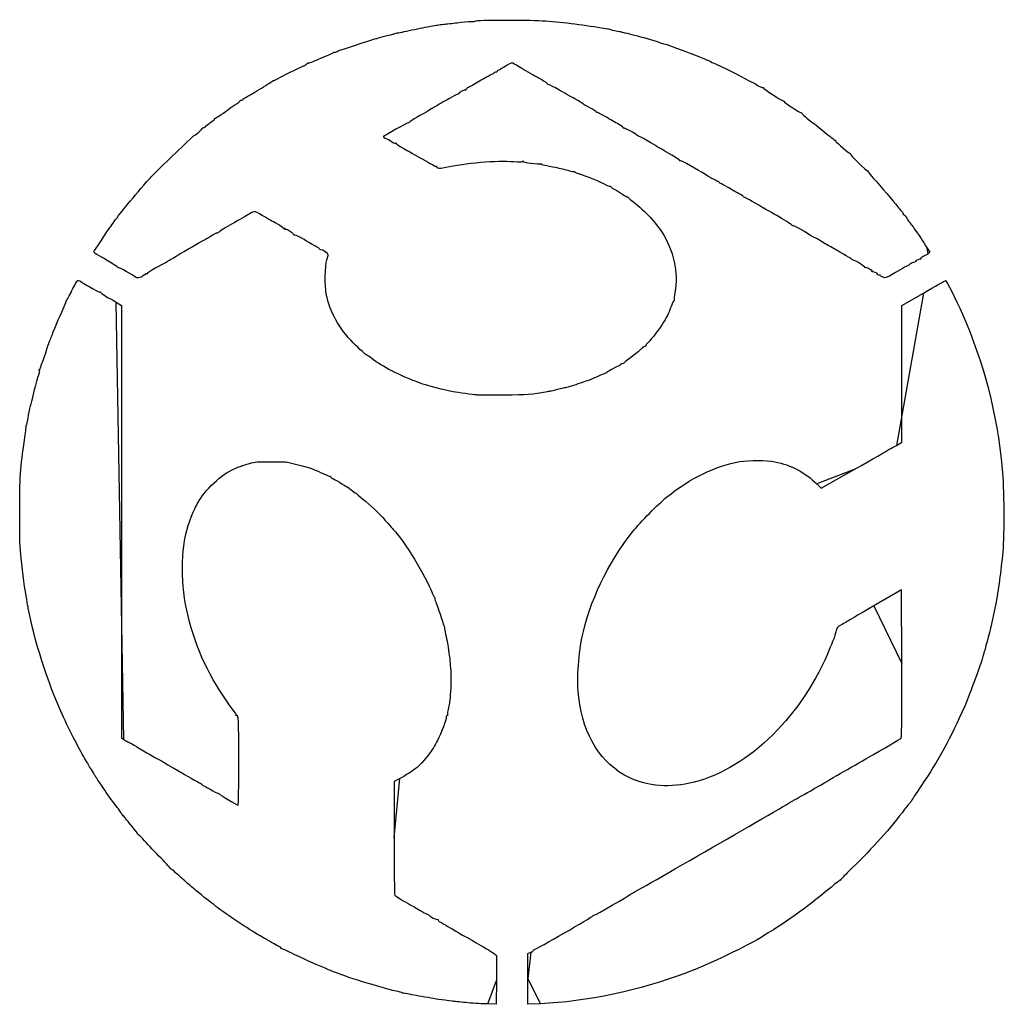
# Model space of a CAD drawing. Extents: x 0 to 56.7, y 4.6 to 61.3.
import ezdxf

# ---------------------------------------------------------------- set-up
doc = ezdxf.new("R2010")
doc.units = 0
doc.layers.add('logo', color=7, linetype='CONTINUOUS')

msp = doc.modelspace()

# ---------------------------------------------------------------- linework, layer by layer
at = {"layer": 'logo', "color": 7}
for points in [[(52.273, 48.165001), (52.438, 47.919001), (52.328, 47.837001)], [(50.516, 36.798001), (50.828, 36.981001), (50.828, 44.860001), (52.066, 45.575001)], [(5.562, 45.052001), (5.863, 44.864001), (5.863, 19.954001), (5.992, 19.860001)], [(26.312, 39.700001), (26.312, 39.700001)], [(45.914, 34.583001), (46.168, 34.329001), (48.078, 35.407001)], [(50.816, 24.224001), (50.805, 28.474001), (49.207, 27.548001)], [(21.898, 17.599001), (21.566, 17.427001), (21.566, 14.181001)], [(29.281, 6.056001), (29.281, 7.517001), (29.441, 7.591001)], [(27.465, 5.974001), (27.453, 4.610001), (26.965, 4.614001)], [(30.008, 4.626001), (29.281, 4.595001), (29.281, 6.056001), (29.281, 6.056001)], [(25.828, 4.681001), (25.828, 4.681001)]]:
    msp.add_lwpolyline(points, close=True, dxfattribs=at)
for points in [[(26.27, 61.251001), (26.27, 61.310001), (29.172, 61.321001), (30.102, 61.263001)], [(21.75, 60.556001), (21.785, 60.560001), (22.168, 60.638001), (22.594, 60.728001)], [(22.594, 60.728001), (23.02, 60.821001), (23.504, 60.915001), (23.668, 60.942001)], [(23.668, 60.942001), (23.828, 60.966001), (24.016, 60.997001), (24.078, 61.013001)], [(24.078, 61.013001), (24.141, 61.024001), (24.305, 61.048001), (24.441, 61.060001)], [(24.441, 61.060001), (24.582, 61.071001), (24.926, 61.114001), (25.211, 61.149001)], [(25.211, 61.149001), (25.492, 61.188001), (25.848, 61.216001), (25.996, 61.216001)], [(25.996, 61.216001), (26.145, 61.216001), (26.27, 61.231001), (26.27, 61.251001)], [(30.102, 61.263001), (31.113, 61.200001), (32.383, 61.048001), (33.527, 60.849001)], [(33.527, 60.849001), (33.691, 60.821001), (33.867, 60.794001), (33.918, 60.786001)], [(33.918, 60.786001), (33.969, 60.782001), (34.031, 60.767001), (34.055, 60.751001)], [(34.055, 60.751001), (34.094, 60.728001), (34.434, 60.657001), (34.555, 60.646001)], [(18.418, 59.556001), (18.473, 59.563001), (20.168, 60.114001), (20.379, 60.200001)], [(20.379, 60.200001), (20.418, 60.212001), (20.48, 60.231001), (20.516, 60.235001)], [(20.516, 60.235001), (20.555, 60.239001), (20.75, 60.290001), (20.949, 60.345001)], [(20.949, 60.345001), (21.152, 60.403001), (21.367, 60.458001), (21.43, 60.470001)], [(21.43, 60.470001), (21.492, 60.481001), (21.574, 60.505001), (21.613, 60.521001)], [(21.613, 60.521001), (21.648, 60.532001), (21.711, 60.548001), (21.75, 60.556001)], [(34.555, 60.646001), (34.578, 60.642001), (34.641, 60.626001), (34.691, 60.610001)], [(34.691, 60.610001), (34.742, 60.595001), (34.832, 60.571001), (34.898, 60.560001)], [(34.898, 60.560001), (35.387, 60.462001), (36.844, 60.040001), (37.59, 59.778001)], [(37.59, 59.778001), (38.211, 59.560001), (39.188, 59.185001), (39.508, 59.040001)], [(16.637, 58.825001), (16.637, 58.802001), (16.91, 58.911001), (17.254, 59.071001)], [(17.254, 59.071001), (17.352, 59.118001), (17.582, 59.212001), (17.766, 59.282001)], [(17.766, 59.282001), (17.945, 59.349001), (18.082, 59.423001), (18.07, 59.438001)], [(18.07, 59.438001), (18.062, 59.458001), (18.09, 59.462001), (18.137, 59.450001)], [(18.137, 59.450001), (18.184, 59.438001), (18.25, 59.458001), (18.285, 59.489001)], [(18.285, 59.489001), (18.32, 59.524001), (18.379, 59.552001), (18.418, 59.556001)], [(39.508, 59.040001), (39.645, 58.978001), (39.941, 58.841001), (40.168, 58.739001)], [(14.98, 57.981001), (15.473, 58.247001), (16.309, 58.661001), (16.355, 58.661001)], [(16.355, 58.661001), (16.379, 58.661001), (16.449, 58.704001), (16.516, 58.755001)], [(16.516, 58.755001), (16.582, 58.806001), (16.637, 58.837001), (16.637, 58.825001)], [(27.672, 58.458001), (27.578, 58.411001), (27.5, 58.356001), (27.5, 58.333001)], [(28.082, 58.700001), (27.949, 58.614001), (27.766, 58.505001), (27.672, 58.458001)], [(28.504, 58.755001), (28.348, 58.853001), (28.309, 58.849001), (28.082, 58.700001)], [(29.168, 58.372001), (28.84, 58.560001), (28.543, 58.731001), (28.504, 58.755001)], [(40.168, 58.739001), (40.746, 58.481001), (41.184, 58.263001), (41.777, 57.935001)], [(14.629, 57.825001), (14.629, 57.806001), (14.785, 57.876001), (14.98, 57.981001)], [(27.148, 58.146001), (27.055, 58.103001), (26.758, 57.942001), (26.492, 57.782001)], [(27.32, 58.259001), (27.32, 58.239001), (27.242, 58.188001), (27.148, 58.146001)], [(27.41, 58.294001), (27.359, 58.294001), (27.32, 58.278001), (27.32, 58.259001)], [(27.5, 58.333001), (27.5, 58.313001), (27.461, 58.294001), (27.41, 58.294001)], [(30.094, 57.841001), (29.91, 57.946001), (29.492, 58.185001), (29.168, 58.372001)], [(41.777, 57.935001), (42.059, 57.782001), (42.301, 57.657001), (42.316, 57.657001)], [(13.191, 56.938001), (13.238, 56.970001), (13.57, 57.165001), (13.922, 57.376001)], [(13.922, 57.376001), (14.273, 57.587001), (14.574, 57.778001), (14.594, 57.810001)], [(14.594, 57.810001), (14.609, 57.837001), (14.625, 57.845001), (14.629, 57.825001)], [(25.844, 57.411001), (25.754, 57.364001), (25.691, 57.302001), (25.707, 57.278001)], [(26.492, 57.782001), (26.23, 57.626001), (25.938, 57.458001), (25.844, 57.411001)], [(30.422, 57.610001), (30.422, 57.634001), (30.273, 57.739001), (30.094, 57.841001)], [(30.496, 57.563001), (30.457, 57.563001), (30.422, 57.587001), (30.422, 57.610001)], [(31.059, 57.286001), (30.789, 57.438001), (30.539, 57.563001), (30.496, 57.563001)], [(42.316, 57.657001), (42.332, 57.657001), (42.434, 57.595001), (42.547, 57.517001)], [(42.547, 57.517001), (42.66, 57.438001), (42.773, 57.392001), (42.805, 57.411001)], [(42.828, 57.407001), (42.797, 57.372001), (43.898, 56.653001), (43.98, 56.653001)], [(42.805, 57.411001), (42.836, 57.427001), (42.848, 57.427001), (42.828, 57.407001)], [(12.852, 56.724001), (12.887, 56.767001), (12.953, 56.817001), (13.004, 56.841001)], [(13.004, 56.841001), (13.055, 56.864001), (13.141, 56.907001), (13.191, 56.938001)], [(24.715, 56.763001), (24.477, 56.622001), (24.098, 56.399001), (23.871, 56.274001)], [(25.203, 57.017001), (25.176, 57.017001), (24.953, 56.903001), (24.715, 56.763001)], [(25.273, 57.052001), (25.262, 57.032001), (25.234, 57.017001), (25.203, 57.017001)], [(25.688, 57.263001), (25.637, 57.290001), (25.301, 57.122001), (25.273, 57.052001)], [(25.707, 57.278001), (25.723, 57.251001), (25.711, 57.247001), (25.688, 57.263001)], [(31.977, 56.759001), (31.734, 56.892001), (31.324, 57.130001), (31.059, 57.286001)], [(32.477, 56.450001), (32.438, 56.481001), (32.215, 56.622001), (31.977, 56.759001)], [(11.242, 55.638001), (11.281, 55.626001), (11.906, 56.044001), (12.043, 56.173001)], [(12.043, 56.173001), (12.07, 56.200001), (12.234, 56.310001), (12.402, 56.419001)], [(12.402, 56.419001), (12.57, 56.528001), (12.711, 56.638001), (12.711, 56.661001)], [(12.711, 56.661001), (12.711, 56.685001), (12.73, 56.692001), (12.75, 56.677001)], [(12.75, 56.677001), (12.773, 56.665001), (12.82, 56.685001), (12.852, 56.724001)], [(23.871, 56.274001), (23.645, 56.146001), (23.453, 56.024001), (23.445, 56.005001)], [(32.707, 56.317001), (32.617, 56.356001), (32.516, 56.415001), (32.477, 56.450001)], [(33.199, 56.024001), (33.113, 56.106001), (32.895, 56.235001), (32.707, 56.317001)], [(43.98, 56.653001), (44, 56.653001), (44.027, 56.634001), (44.035, 56.614001)], [(44.035, 56.614001), (44.07, 56.524001), (44.992, 55.919001), (45.043, 55.950001)], [(11.152, 55.505001), (11.207, 55.536001), (11.238, 55.579001), (11.227, 55.606001)], [(11.227, 55.606001), (11.211, 55.630001), (11.219, 55.646001), (11.242, 55.638001)], [(23.391, 55.966001), (23.32, 55.966001), (22.438, 55.450001), (22.457, 55.419001)], [(23.445, 56.005001), (23.438, 55.985001), (23.414, 55.966001), (23.391, 55.966001)], [(33.309, 55.966001), (33.281, 55.966001), (33.23, 55.993001), (33.199, 56.024001)], [(33.84, 55.677001), (33.574, 55.837001), (33.332, 55.966001), (33.309, 55.966001)], [(34.562, 55.263001), (34.434, 55.333001), (34.105, 55.521001), (33.84, 55.677001)], [(45.07, 55.946001), (45.035, 55.911001), (45.176, 55.778001), (45.625, 55.438001)], [(45.043, 55.950001), (45.074, 55.966001), (45.086, 55.966001), (45.07, 55.946001)], [(10.047, 54.642001), (10.109, 54.642001), (10.555, 55.048001), (10.527, 55.079001)], [(10.527, 55.079001), (10.512, 55.099001), (10.516, 55.103001), (10.543, 55.087001)], [(10.543, 55.087001), (10.57, 55.075001), (10.672, 55.130001), (10.77, 55.216001)], [(10.77, 55.216001), (11.031, 55.438001), (11.039, 55.446001), (11.152, 55.505001)], [(22.398, 55.388001), (22.34, 55.380001), (21.012, 54.646001), (20.941, 54.579001)], [(22.457, 55.419001), (22.465, 55.403001), (22.438, 55.392001), (22.398, 55.388001)], [(34.773, 55.087001), (34.789, 55.110001), (34.695, 55.192001), (34.562, 55.263001)], [(34.793, 55.071001), (34.766, 55.056001), (34.758, 55.060001), (34.773, 55.087001)], [(35.527, 54.681001), (35.5, 54.751001), (34.844, 55.099001), (34.793, 55.071001)], [(45.625, 55.438001), (45.789, 55.317001), (46.16, 55.017001), (46.453, 54.771001)], [(8.688, 53.364001), (9.902, 54.528001), (10.023, 54.642001), (10.047, 54.642001)], [(20.941, 54.579001), (20.938, 54.575001), (21.027, 54.521001), (21.148, 54.462001)], [(21.148, 54.462001), (21.266, 54.399001), (21.414, 54.310001), (21.48, 54.263001)], [(35.598, 54.642001), (35.566, 54.642001), (35.535, 54.661001), (35.527, 54.681001)], [(36.699, 54.017001), (36.586, 54.106001), (35.645, 54.642001), (35.598, 54.642001)], [(46.453, 54.771001), (46.746, 54.528001), (47, 54.345001), (47.02, 54.360001)], [(21.48, 54.263001), (21.551, 54.212001), (21.629, 54.192001), (21.66, 54.212001)], [(21.66, 54.212001), (21.695, 54.231001), (21.707, 54.228001), (21.688, 54.200001)], [(21.688, 54.200001), (21.672, 54.177001), (21.871, 54.040001), (22.129, 53.896001)], [(22.129, 53.896001), (22.664, 53.599001), (22.867, 53.481001), (23.352, 53.200001)], [(36.859, 53.923001), (36.797, 53.954001), (36.727, 53.997001), (36.699, 54.017001)], [(37.043, 53.825001), (37.004, 53.849001), (36.922, 53.896001), (36.859, 53.923001)], [(47.023, 54.341001), (47.008, 54.310001), (47.012, 54.278001), (47.035, 54.271001)], [(47.02, 54.360001), (47.039, 54.380001), (47.039, 54.368001), (47.023, 54.341001)], [(47.035, 54.271001), (47.059, 54.263001), (47.234, 54.110001), (47.43, 53.935001)], [(47.43, 53.935001), (47.625, 53.759001), (47.805, 53.622001), (47.828, 53.630001)], [(7.508, 52.196001), (7.621, 52.325001), (8.152, 52.849001), (8.688, 53.364001)], [(37.578, 53.513001), (37.32, 53.661001), (37.078, 53.802001), (37.043, 53.825001)], [(38.012, 53.200001), (38.031, 53.224001), (37.836, 53.364001), (37.578, 53.513001)], [(47.844, 53.603001), (47.812, 53.552001), (48.797, 52.583001), (48.84, 52.622001)], [(47.828, 53.630001), (47.848, 53.638001), (47.855, 53.622001), (47.844, 53.603001)], [(23.352, 53.200001), (23.543, 53.091001), (23.711, 53.001001), (23.73, 53.001001)], [(23.73, 53.001001), (23.75, 53.001001), (23.797, 52.970001), (23.836, 52.931001)], [(23.836, 52.931001), (23.875, 52.892001), (23.938, 52.868001), (23.973, 52.884001)], [(23.973, 52.884001), (24.008, 52.896001), (24.027, 52.892001), (24.012, 52.868001)], [(24.012, 52.868001), (24, 52.849001), (24.035, 52.810001), (24.094, 52.782001)], [(24.094, 52.782001), (24.172, 52.747001), (24.289, 52.755001), (24.559, 52.821001)], [(24.559, 52.821001), (25.578, 53.067001), (27.531, 53.228001), (28.461, 53.146001)], [(28.461, 53.146001), (28.762, 53.118001), (28.914, 53.122001), (28.961, 53.157001)], [(28.961, 53.157001), (29.004, 53.192001), (29.016, 53.192001), (28.996, 53.157001)], [(28.996, 53.157001), (28.961, 53.099001), (29.934, 52.974001), (30.016, 53.024001)], [(30.016, 53.024001), (30.051, 53.048001), (30.059, 53.040001), (30.043, 53.013001)], [(30.043, 53.013001), (30.023, 52.985001), (30.105, 52.954001), (30.254, 52.935001)], [(30.254, 52.935001), (30.383, 52.915001), (30.656, 52.864001), (30.859, 52.817001)], [(30.859, 52.817001), (31.062, 52.771001), (31.277, 52.720001), (31.34, 52.708001)], [(38.02, 53.192001), (37.996, 53.177001), (37.992, 53.181001), (38.012, 53.200001)], [(38.406, 53.036001), (38.215, 53.142001), (38.039, 53.212001), (38.02, 53.192001)], [(39.793, 52.208001), (39.758, 52.263001), (39.031, 52.696001), (38.406, 53.036001)], [(5.449, 49.696001), (5.836, 50.243001), (6.531, 51.083001), (7.508, 52.196001)], [(31.34, 52.708001), (31.398, 52.696001), (31.551, 52.657001), (31.676, 52.618001)], [(31.676, 52.618001), (31.797, 52.579001), (31.918, 52.560001), (31.938, 52.571001)], [(31.938, 52.571001), (31.957, 52.583001), (31.977, 52.575001), (31.977, 52.552001)], [(31.977, 52.552001), (31.977, 52.524001), (32.043, 52.493001), (32.125, 52.478001)], [(32.125, 52.478001), (32.203, 52.462001), (32.312, 52.431001), (32.363, 52.407001)], [(32.363, 52.407001), (32.414, 52.388001), (32.578, 52.325001), (32.727, 52.271001)], [(32.727, 52.271001), (33.082, 52.138001), (33.25, 52.063001), (33.633, 51.876001)], [(39.824, 52.192001), (39.824, 52.173001), (39.809, 52.181001), (39.793, 52.208001)], [(40.008, 52.110001), (39.91, 52.173001), (39.828, 52.208001), (39.824, 52.192001)], [(48.84, 52.622001), (48.859, 52.642001), (48.867, 52.634001), (48.859, 52.606001)], [(48.859, 52.606001), (48.848, 52.579001), (49, 52.384001), (49.191, 52.173001)], [(33.633, 51.876001), (33.805, 51.790001), (33.973, 51.724001), (34.008, 51.724001)], [(34.008, 51.724001), (34.047, 51.724001), (34.074, 51.704001), (34.074, 51.681001)], [(34.074, 51.681001), (34.074, 51.661001), (34.172, 51.595001), (34.293, 51.532001)], [(40.238, 51.997001), (40.211, 51.997001), (40.109, 52.048001), (40.008, 52.110001)], [(40.309, 51.935001), (40.297, 51.970001), (40.266, 51.997001), (40.238, 51.997001)], [(40.387, 51.876001), (40.359, 51.876001), (40.324, 51.903001), (40.309, 51.935001)], [(40.785, 51.669001), (40.598, 51.782001), (40.418, 51.876001), (40.387, 51.876001)], [(41.414, 51.310001), (41.258, 51.392001), (40.973, 51.556001), (40.785, 51.669001)], [(49.191, 52.173001), (49.582, 51.743001), (50.367, 50.829001), (50.578, 50.560001)], [(34.293, 51.532001), (34.41, 51.474001), (34.613, 51.349001), (34.742, 51.255001)], [(34.742, 51.255001), (34.871, 51.165001), (34.988, 51.099001), (35.004, 51.114001)], [(35.004, 51.114001), (35.02, 51.130001), (35.035, 51.126001), (35.035, 51.099001)], [(35.035, 51.099001), (35.035, 51.075001), (35.148, 50.978001), (35.289, 50.876001)], [(41.699, 51.118001), (41.699, 51.138001), (41.57, 51.224001), (41.414, 51.310001)], [(41.75, 51.083001), (41.723, 51.083001), (41.699, 51.099001), (41.699, 51.118001)], [(42.82, 50.489001), (42.152, 50.884001), (41.797, 51.083001), (41.75, 51.083001)], [(35.289, 50.876001), (35.832, 50.485001), (36.621, 49.669001), (36.973, 49.118001)], [(43.766, 49.942001), (43.352, 50.181001), (42.926, 50.427001), (42.82, 50.489001)], [(50.578, 50.560001), (50.652, 50.462001), (50.75, 50.345001), (50.793, 50.298001)], [(13.27, 50.153001), (13.176, 50.095001), (12.781, 49.868001), (12.391, 49.646001)], [(14.195, 49.919001), (13.535, 50.313001), (13.527, 50.317001), (13.27, 50.153001)], [(14.797, 49.571001), (14.566, 49.700001), (14.293, 49.856001), (14.195, 49.919001)], [(44.496, 49.470001), (44.512, 49.493001), (44.184, 49.704001), (43.766, 49.942001)], [(50.793, 50.298001), (50.84, 50.251001), (50.875, 50.196001), (50.875, 50.173001)], [(50.875, 50.173001), (50.875, 50.149001), (50.914, 50.103001), (50.961, 50.071001)], [(50.961, 50.071001), (51.008, 50.036001), (51.047, 49.993001), (51.051, 49.978001)], [(51.051, 49.978001), (51.062, 49.927001), (51.34, 49.528001), (51.434, 49.431001)], [(5.199, 49.349001), (5.25, 49.415001), (5.363, 49.575001), (5.449, 49.696001)], [(12.391, 49.646001), (12, 49.427001), (11.602, 49.181001), (11.504, 49.106001)], [(15.195, 49.298001), (15.207, 49.317001), (15.027, 49.442001), (14.797, 49.571001)], [(44.52, 49.458001), (44.492, 49.438001), (44.48, 49.446001), (44.496, 49.470001)], [(45.492, 48.935001), (45.152, 49.169001), (44.566, 49.485001), (44.52, 49.458001)], [(51.434, 49.431001), (51.477, 49.384001), (51.512, 49.337001), (51.512, 49.317001)], [(4.277, 47.950001), (4.301, 48.005001), (5.039, 49.122001), (5.199, 49.349001)], [(10.938, 48.790001), (10.871, 48.747001), (10.766, 48.688001), (10.703, 48.661001)], [(11.359, 49.021001), (11.391, 49.067001), (11.254, 48.997001), (10.938, 48.790001)], [(11.504, 49.106001), (11.406, 49.028001), (11.34, 48.989001), (11.359, 49.021001)], [(15.25, 49.286001), (15.207, 49.271001), (15.18, 49.274001), (15.195, 49.298001)], [(15.289, 49.259001), (15.316, 49.302001), (15.305, 49.310001), (15.25, 49.286001)], [(15.305, 49.228001), (15.27, 49.208001), (15.266, 49.216001), (15.289, 49.259001)], [(15.484, 49.181001), (15.414, 49.224001), (15.336, 49.247001), (15.305, 49.228001)], [(15.699, 49.044001), (15.652, 49.071001), (15.555, 49.134001), (15.484, 49.181001)], [(15.781, 48.938001), (15.785, 48.966001), (15.75, 49.017001), (15.699, 49.044001)], [(15.816, 48.915001), (15.789, 48.899001), (15.773, 48.907001), (15.781, 48.938001)], [(16.66, 48.485001), (16.324, 48.712001), (15.863, 48.942001), (15.816, 48.915001)], [(36.973, 49.118001), (37.68, 48.028001), (37.965, 46.735001), (37.75, 45.610001)], [(45.766, 48.782001), (45.68, 48.821001), (45.559, 48.888001), (45.492, 48.935001)], [(51.512, 49.317001), (51.512, 49.302001), (51.648, 49.106001), (51.809, 48.884001)], [(51.809, 48.884001), (51.973, 48.661001), (52.105, 48.462001), (52.105, 48.446001)], [(10.18, 48.368001), (9.953, 48.235001), (9.613, 48.036001), (9.426, 47.927001)], [(10.703, 48.661001), (10.641, 48.634001), (10.406, 48.501001), (10.18, 48.368001)], [(17.059, 48.259001), (16.938, 48.313001), (16.758, 48.419001), (16.66, 48.485001)], [(17.277, 48.110001), (17.277, 48.134001), (17.18, 48.200001), (17.059, 48.259001)], [(46.012, 48.653001), (45.961, 48.685001), (45.852, 48.743001), (45.766, 48.782001)], [(46.648, 48.278001), (46.453, 48.384001), (46.164, 48.552001), (46.012, 48.653001)], [(46.996, 48.083001), (46.906, 48.134001), (46.75, 48.224001), (46.648, 48.278001)], [(52.105, 48.446001), (52.105, 48.427001), (52.18, 48.302001), (52.273, 48.165001)], [(4.57, 47.720001), (4.398, 47.817001), (4.27, 47.919001), (4.277, 47.950001)], [(5.645, 47.040001), (5.676, 47.075001), (5.289, 47.321001), (4.57, 47.720001)], [(9.426, 47.927001), (9.238, 47.817001), (9.012, 47.681001), (8.926, 47.626001)], [(17.344, 48.071001), (17.309, 48.071001), (17.277, 48.087001), (17.277, 48.110001)], [(17.777, 47.778001), (17.777, 47.849001), (17.449, 48.071001), (17.344, 48.071001)], [(17.703, 47.493001), (17.746, 47.618001), (17.777, 47.747001), (17.777, 47.778001)], [(47.945, 47.513001), (47.934, 47.540001), (47.742, 47.653001), (46.996, 48.083001)], [(52.051, 47.677001), (51.953, 47.634001), (51.895, 47.579001), (51.91, 47.548001)], [(52.328, 47.837001), (52.27, 47.790001), (52.145, 47.720001), (52.051, 47.677001)], [(8.277, 47.255001), (7.887, 47.060001), (7.324, 46.716001), (7.348, 46.685001)], [(8.512, 47.392001), (8.5, 47.376001), (8.395, 47.313001), (8.277, 47.255001)], [(8.648, 47.474001), (8.586, 47.446001), (8.523, 47.411001), (8.512, 47.392001)], [(8.926, 47.626001), (8.836, 47.567001), (8.711, 47.501001), (8.648, 47.474001)], [(17.664, 45.501001), (17.566, 46.021001), (17.586, 47.130001), (17.703, 47.493001)], [(48.012, 47.474001), (47.984, 47.474001), (47.953, 47.493001), (47.945, 47.513001)], [(48.695, 47.044001), (48.73, 47.083001), (48.113, 47.470001), (48.012, 47.474001)], [(51.109, 47.122001), (51.078, 47.114001), (50.906, 47.021001), (50.723, 46.911001)], [(51.262, 47.216001), (51.211, 47.173001), (51.141, 47.130001), (51.109, 47.122001)], [(51.48, 47.325001), (51.41, 47.310001), (51.312, 47.263001), (51.262, 47.216001)], [(51.605, 47.388001), (51.605, 47.368001), (51.547, 47.341001), (51.48, 47.325001)], [(51.902, 47.532001), (51.859, 47.567001), (51.605, 47.446001), (51.605, 47.388001)], [(51.91, 47.548001), (51.926, 47.521001), (51.922, 47.513001), (51.902, 47.532001)], [(5.664, 47.036001), (5.637, 47.021001), (5.625, 47.021001), (5.645, 47.040001)], [(6.68, 46.481001), (6.547, 46.610001), (5.715, 47.063001), (5.664, 47.036001)], [(7.051, 46.524001), (7.051, 46.505001), (7.023, 46.485001), (6.992, 46.481001)], [(7.34, 46.677001), (7.305, 46.704001), (7.051, 46.571001), (7.051, 46.524001)], [(7.348, 46.685001), (7.359, 46.669001), (7.355, 46.665001), (7.34, 46.677001)], [(48.719, 47.036001), (48.688, 47.021001), (48.676, 47.021001), (48.695, 47.044001)], [(48.906, 46.978001), (48.836, 47.028001), (48.75, 47.056001), (48.719, 47.036001)], [(49.094, 46.884001), (49.062, 46.884001), (48.98, 46.927001), (48.906, 46.978001)], [(49.113, 46.825001), (49.129, 46.856001), (49.121, 46.884001), (49.094, 46.884001)], [(49.113, 46.802001), (49.094, 46.782001), (49.094, 46.794001), (49.113, 46.825001)], [(49.414, 46.653001), (49.414, 46.716001), (49.16, 46.841001), (49.113, 46.802001)], [(49.504, 46.610001), (49.453, 46.610001), (49.414, 46.630001), (49.414, 46.653001)], [(49.598, 46.567001), (49.598, 46.591001), (49.555, 46.610001), (49.504, 46.610001)], [(49.738, 46.478001), (49.66, 46.505001), (49.598, 46.544001), (49.598, 46.567001)], [(50.723, 46.911001), (49.941, 46.442001), (49.895, 46.423001), (49.738, 46.478001)], [(3.012, 45.720001), (3.16, 46.021001), (3.305, 46.282001), (3.328, 46.298001)], [(3.328, 46.298001), (3.355, 46.317001), (3.414, 46.302001), (3.465, 46.267001)], [(3.465, 46.267001), (3.516, 46.231001), (3.66, 46.142001), (3.785, 46.071001)], [(3.785, 46.071001), (3.91, 45.997001), (4.098, 45.892001), (4.195, 45.833001)], [(6.84, 46.450001), (6.785, 46.431001), (6.719, 46.446001), (6.68, 46.481001)], [(6.992, 46.481001), (6.961, 46.481001), (6.891, 46.466001), (6.84, 46.450001)], [(52.066, 45.575001), (52.746, 45.966001), (53.32, 46.290001), (53.34, 46.290001)], [(53.34, 46.290001), (53.395, 46.290001), (53.906, 45.267001), (54.312, 44.349001)], [(2.703, 45.157001), (2.723, 45.165001), (2.863, 45.419001), (3.012, 45.720001)], [(4.195, 45.833001), (4.527, 45.642001), (4.602, 45.610001), (4.648, 45.638001)], [(4.664, 45.626001), (4.637, 45.595001), (5.148, 45.243001), (5.234, 45.239001)], [(4.648, 45.638001), (4.676, 45.653001), (4.684, 45.649001), (4.664, 45.626001)], [(19.215, 42.704001), (18.414, 43.509001), (17.855, 44.517001), (17.664, 45.501001)], [(37.75, 45.610001), (37.707, 45.399001), (37.688, 45.200001), (37.699, 45.165001)], [(2.504, 44.661001), (2.594, 44.860001), (2.668, 45.048001), (2.668, 45.083001)], [(2.668, 45.083001), (2.668, 45.114001), (2.684, 45.146001), (2.703, 45.157001)], [(5.234, 45.239001), (5.25, 45.239001), (5.398, 45.153001), (5.562, 45.052001)], [(37.543, 44.841001), (37.43, 44.493001), (37.332, 44.286001), (37.098, 43.892001)], [(37.688, 45.122001), (37.664, 45.134001), (37.602, 45.009001), (37.543, 44.841001)], [(37.699, 45.165001), (37.715, 45.126001), (37.707, 45.110001), (37.688, 45.122001)], [(1.816, 43.024001), (1.906, 43.282001), (2.309, 44.235001), (2.504, 44.661001)], [(54.312, 44.349001), (55.555, 41.528001), (56.285, 38.704001), (56.609, 35.423001)], [(37.098, 43.892001), (36.898, 43.556001), (36.414, 42.927001), (36.203, 42.728001)], [(1.5, 42.134001), (1.59, 42.423001), (1.684, 42.700001), (1.707, 42.751001)], [(1.707, 42.751001), (1.73, 42.802001), (1.781, 42.923001), (1.816, 43.024001)], [(20, 41.997001), (19.961, 41.997001), (19.559, 42.360001), (19.215, 42.704001)], [(36.203, 42.728001), (36.113, 42.642001), (36.055, 42.560001), (36.066, 42.536001)], [(1.281, 41.521001), (1.309, 41.567001), (1.406, 41.845001), (1.5, 42.134001)], [(20.289, 41.794001), (20.141, 41.907001), (20.012, 41.997001), (20, 41.997001)], [(35.801, 42.341001), (35.691, 42.239001), (35.426, 42.024001), (35.203, 41.860001)], [(36.047, 42.509001), (36.02, 42.517001), (35.91, 42.438001), (35.801, 42.341001)], [(36.066, 42.536001), (36.078, 42.517001), (36.07, 42.505001), (36.047, 42.509001)], [(1.219, 41.317001), (1.227, 41.376001), (1.254, 41.470001), (1.281, 41.521001)], [(23.074, 40.380001), (21.816, 40.856001), (20.906, 41.317001), (20.289, 41.794001)], [(34.621, 41.458001), (34.621, 41.438001), (34.555, 41.392001), (34.473, 41.353001)], [(34.715, 41.497001), (34.664, 41.497001), (34.621, 41.481001), (34.621, 41.458001)], [(34.805, 41.532001), (34.805, 41.513001), (34.766, 41.497001), (34.715, 41.497001)], [(35.203, 41.860001), (34.984, 41.700001), (34.805, 41.552001), (34.805, 41.532001)], [(0.816, 39.829001), (0.934, 40.306001), (1.059, 40.774001), (1.094, 40.868001)], [(1.105, 41.106001), (1.074, 41.091001), (1.082, 41.106001), (1.125, 41.142001)], [(1.094, 40.868001), (1.176, 41.079001), (1.18, 41.146001), (1.105, 41.106001)], [(1.125, 41.142001), (1.168, 41.177001), (1.207, 41.255001), (1.219, 41.317001)], [(33.75, 40.954001), (33.738, 40.966001), (33.535, 40.880001), (33.297, 40.767001)], [(33.797, 40.985001), (33.781, 40.962001), (33.758, 40.946001), (33.75, 40.954001)], [(34.473, 41.353001), (34.016, 41.130001), (33.82, 41.024001), (33.797, 40.985001)], [(24.969, 39.880001), (24.578, 39.946001), (23.395, 40.259001), (23.074, 40.380001)], [(32.16, 40.337001), (31.824, 40.220001), (31.484, 40.114001), (31.406, 40.103001)], [(32.82, 40.556001), (32.793, 40.552001), (32.5, 40.450001), (32.16, 40.337001)], [(33.297, 40.767001), (33.059, 40.657001), (32.844, 40.560001), (32.82, 40.556001)], [(0.582, 38.896001), (0.594, 38.931001), (0.699, 39.353001), (0.816, 39.829001)], [(26.312, 39.700001), (26.117, 39.716001), (25.246, 39.833001), (24.969, 39.880001)], [(30.379, 39.880001), (29.516, 39.724001), (29.242, 39.704001), (27.91, 39.692001)], [(30.629, 39.923001), (30.578, 39.915001), (30.465, 39.896001), (30.379, 39.880001)], [(30.789, 39.958001), (30.75, 39.942001), (30.68, 39.927001), (30.629, 39.923001)], [(31.406, 40.103001), (31.219, 40.067001), (30.871, 39.985001), (30.789, 39.958001)], [(27.91, 39.692001), (27.145, 39.685001), (26.426, 39.688001), (26.312, 39.700001)], [(0.398, 37.981001), (0.426, 38.040001), (0.453, 38.177001), (0.543, 38.735001)], [(0.543, 38.735001), (0.551, 38.786001), (0.566, 38.856001), (0.582, 38.896001)], [(0.273, 37.106001), (0.332, 37.517001), (0.379, 37.864001), (0.375, 37.880001)], [(0.375, 37.880001), (0.375, 37.899001), (0.383, 37.942001), (0.398, 37.981001)], [(0, 32.892001), (0, 34.896001), (0.043, 35.556001), (0.273, 37.106001)], [(48.078, 35.407001), (49.125, 36.001001), (50.004, 36.509001), (50.031, 36.536001)], [(50.031, 36.536001), (50.055, 36.563001), (50.105, 36.595001), (50.141, 36.603001)], [(50.141, 36.603001), (50.176, 36.610001), (50.344, 36.700001), (50.516, 36.798001)], [(12.824, 35.634001), (12.852, 35.638001), (13.035, 35.692001), (13.234, 35.751001)], [(13.234, 35.751001), (13.559, 35.845001), (13.695, 35.856001), (14.445, 35.856001)], [(14.445, 35.856001), (14.91, 35.856001), (15.352, 35.845001), (15.426, 35.829001)], [(15.426, 35.829001), (16.012, 35.704001), (16.762, 35.493001), (17.023, 35.376001)], [(37.27, 33.810001), (38.652, 34.923001), (40.078, 35.610001), (41.492, 35.860001)], [(41.492, 35.860001), (42.047, 35.954001), (43.031, 35.954001), (43.5, 35.856001)], [(43.5, 35.856001), (44.461, 35.661001), (45.262, 35.235001), (45.914, 34.583001)], [(10.266, 33.485001), (10.625, 34.181001), (11.664, 35.161001), (12.324, 35.431001)], [(12.324, 35.431001), (12.422, 35.470001), (12.566, 35.528001), (12.641, 35.563001)], [(12.641, 35.563001), (12.719, 35.595001), (12.801, 35.626001), (12.824, 35.634001)], [(17.023, 35.376001), (17.074, 35.356001), (17.277, 35.263001), (17.473, 35.177001)], [(17.473, 35.177001), (17.668, 35.087001), (17.848, 35.013001), (17.871, 35.013001)], [(56.609, 35.423001), (56.707, 34.442001), (56.723, 31.630001), (56.633, 30.677001)], [(17.871, 35.013001), (17.895, 35.013001), (17.914, 34.997001), (17.914, 34.978001)], [(17.914, 34.978001), (17.914, 34.958001), (17.992, 34.907001), (18.086, 34.864001)], [(18.086, 34.864001), (18.18, 34.821001), (18.395, 34.696001), (18.566, 34.583001)], [(18.566, 34.583001), (18.734, 34.470001), (18.875, 34.392001), (18.875, 34.403001)], [(18.875, 34.403001), (18.875, 34.415001), (18.918, 34.384001), (18.973, 34.333001)], [(18.973, 34.333001), (19.027, 34.282001), (19.156, 34.181001), (19.258, 34.114001)], [(19.258, 34.114001), (19.359, 34.044001), (19.453, 33.978001), (19.465, 33.962001)], [(10.086, 33.149001), (10.148, 33.263001), (10.23, 33.415001), (10.266, 33.485001)], [(19.465, 33.962001), (19.48, 33.950001), (19.68, 33.778001), (19.914, 33.579001)], [(19.914, 33.579001), (20.391, 33.181001), (20.836, 32.743001), (21.203, 32.317001)], [(35.316, 31.829001), (35.758, 32.376001), (36.781, 33.419001), (37.27, 33.810001)], [(9.449, 30.989001), (9.566, 31.798001), (9.816, 32.646001), (10.086, 33.149001)], [(0.078, 30.290001), (0.02, 30.856001), (0, 31.442001), (0, 32.892001)], [(21.203, 32.317001), (21.34, 32.161001), (21.484, 31.997001), (21.52, 31.958001)], [(21.52, 31.958001), (22.18, 31.247001), (23.352, 29.325001), (23.785, 28.247001)], [(32.387, 25.688001), (32.809, 27.771001), (33.898, 30.056001), (35.316, 31.829001)], [(9.449, 28.341001), (9.355, 29.079001), (9.355, 30.364001), (9.449, 30.989001)], [(56.633, 30.677001), (56.527, 29.513001), (56.383, 28.454001), (56.215, 27.595001)], [(0.402, 27.915001), (0.309, 28.431001), (0.172, 29.431001), (0.078, 30.290001)], [(0.496, 27.411001), (0.48, 27.489001), (0.441, 27.716001), (0.402, 27.915001)], [(11.332, 22.985001), (10.344, 24.618001), (9.672, 26.524001), (9.449, 28.341001)], [(23.785, 28.247001), (23.832, 28.126001), (23.887, 28.028001), (23.91, 28.028001)], [(23.918, 27.985001), (23.902, 27.962001), (23.914, 27.903001), (23.938, 27.860001)], [(23.91, 28.028001), (23.93, 28.028001), (23.934, 28.009001), (23.918, 27.985001)], [(23.938, 27.860001), (23.965, 27.813001), (24.078, 27.489001), (24.195, 27.138001)], [(2.438, 21.317001), (1.637, 23.079001), (0.797, 25.708001), (0.496, 27.411001)], [(49.207, 27.548001), (48.328, 27.040001), (47.59, 26.606001), (47.562, 26.583001)], [(56.215, 27.595001), (56.074, 26.856001), (55.91, 26.165001), (55.73, 25.497001)], [(24.195, 27.138001), (24.309, 26.786001), (24.414, 26.470001), (24.43, 26.431001)], [(24.43, 26.431001), (24.445, 26.392001), (24.461, 26.333001), (24.465, 26.294001)], [(24.465, 26.294001), (24.473, 26.255001), (24.539, 25.903001), (24.617, 25.513001)], [(47.305, 26.438001), (47.117, 26.341001), (47.09, 26.310001), (47.012, 26.052001)], [(47.562, 26.583001), (47.535, 26.563001), (47.422, 26.497001), (47.305, 26.438001)], [(32.207, 22.274001), (32.094, 23.188001), (32.168, 24.599001), (32.387, 25.688001)], [(46.902, 25.653001), (46.891, 25.642001), (46.789, 25.407001), (46.68, 25.130001)], [(46.926, 25.724001), (46.926, 25.700001), (46.914, 25.669001), (46.902, 25.653001)], [(47.012, 26.052001), (46.965, 25.896001), (46.926, 25.747001), (46.926, 25.724001)], [(24.617, 25.513001), (24.793, 24.622001), (24.875, 23.626001), (24.836, 22.849001)], [(46.68, 25.130001), (45.145, 21.282001), (42.039, 18.216001), (38.848, 17.392001)], [(55.73, 25.497001), (55.641, 25.173001), (55.562, 24.876001), (55.551, 24.837001)], [(55.551, 24.837001), (55.48, 24.501001), (54.695, 22.341001), (54.422, 21.728001)], [(50.773, 19.923001), (50.816, 19.966001), (50.828, 20.864001), (50.816, 24.224001)], [(12.379, 21.446001), (12.215, 21.622001), (11.691, 22.396001), (11.332, 22.985001)], [(24.836, 22.849001), (24.816, 22.524001), (24.797, 22.216001), (24.785, 22.165001)], [(24.785, 22.165001), (24.773, 22.114001), (24.754, 21.981001), (24.742, 21.876001)], [(35.102, 17.665001), (33.488, 18.450001), (32.48, 20.048001), (32.207, 22.274001)], [(24.742, 21.876001), (24.73, 21.767001), (24.695, 21.595001), (24.668, 21.497001)], [(54.422, 21.728001), (53.633, 19.946001), (52.93, 18.665001), (51.93, 17.173001)], [(3.793, 18.685001), (3.508, 19.134001), (2.879, 20.356001), (2.438, 21.317001)], [(12.457, 21.271001), (12.477, 21.302001), (12.445, 21.376001), (12.379, 21.446001)], [(12.473, 21.243001), (12.441, 21.224001), (12.434, 21.235001), (12.457, 21.271001)], [(12.621, 18.583001), (12.621, 21.056001), (12.605, 21.325001), (12.473, 21.243001)], [(24.578, 21.153001), (24.578, 20.997001), (24.289, 20.224001), (24.07, 19.790001)], [(24.629, 21.228001), (24.602, 21.228001), (24.578, 21.192001), (24.578, 21.153001)], [(24.648, 21.271001), (24.664, 21.247001), (24.656, 21.228001), (24.629, 21.228001)], [(24.668, 21.497001), (24.645, 21.396001), (24.633, 21.298001), (24.648, 21.271001)], [(5.992, 19.860001), (6.066, 19.810001), (6.172, 19.747001), (6.234, 19.720001)], [(48.75, 18.739001), (49.832, 19.360001), (50.738, 19.892001), (50.773, 19.923001)], [(6.234, 19.720001), (6.293, 19.692001), (6.383, 19.646001), (6.434, 19.614001)], [(6.434, 19.614001), (6.484, 19.583001), (6.68, 19.470001), (6.867, 19.360001)], [(6.867, 19.360001), (7.055, 19.251001), (7.395, 19.052001), (7.625, 18.919001)], [(24.07, 19.790001), (23.941, 19.536001), (23.73, 19.192001), (23.598, 19.021001)], [(7.625, 18.919001), (7.852, 18.782001), (8.078, 18.661001), (8.125, 18.642001)], [(23.598, 19.021001), (23.348, 18.700001), (22.953, 18.271001), (22.832, 18.192001)], [(45.777, 17.021001), (46.332, 17.345001), (47.672, 18.118001), (48.75, 18.739001)], [(3.945, 18.423001), (3.945, 18.438001), (3.879, 18.552001), (3.793, 18.685001)], [(4.074, 18.204001), (4.004, 18.313001), (3.945, 18.411001), (3.945, 18.423001)], [(4.293, 17.849001), (4.246, 17.938001), (4.148, 18.099001), (4.074, 18.204001)], [(8.125, 18.642001), (8.176, 18.622001), (8.277, 18.563001), (8.352, 18.509001)], [(8.352, 18.509001), (8.426, 18.450001), (8.633, 18.325001), (8.812, 18.231001)], [(8.812, 18.231001), (8.992, 18.134001), (9.301, 17.958001), (9.496, 17.841001)], [(12.59, 16.067001), (12.605, 16.067001), (12.621, 17.200001), (12.621, 18.583001)], [(22.832, 18.192001), (22.797, 18.165001), (22.645, 18.063001), (22.496, 17.958001)], [(4.402, 17.665001), (4.391, 17.681001), (4.34, 17.763001), (4.293, 17.849001)], [(4.742, 17.165001), (4.566, 17.427001), (4.414, 17.653001), (4.402, 17.665001)], [(9.496, 17.841001), (10.074, 17.501001), (10.355, 17.345001), (10.438, 17.317001)], [(22.496, 17.958001), (22.348, 17.856001), (22.078, 17.696001), (21.898, 17.599001)], [(38.848, 17.392001), (37.477, 17.040001), (36.195, 17.134001), (35.102, 17.665001)], [(5.461, 16.153001), (5.238, 16.446001), (4.914, 16.899001), (4.742, 17.165001)], [(10.438, 17.317001), (10.484, 17.302001), (10.52, 17.271001), (10.52, 17.251001)], [(10.52, 17.251001), (10.52, 17.228001), (10.535, 17.208001), (10.559, 17.208001)], [(10.559, 17.208001), (10.578, 17.208001), (10.77, 17.106001), (10.98, 16.981001)], [(44.68, 16.403001), (44.727, 16.419001), (45.219, 16.696001), (45.777, 17.021001)], [(51.93, 17.173001), (51.637, 16.735001), (51.375, 16.341001), (51.348, 16.286001)], [(10.98, 16.981001), (11.191, 16.856001), (11.387, 16.755001), (11.418, 16.755001)], [(11.418, 16.755001), (11.445, 16.755001), (11.477, 16.735001), (11.484, 16.716001)], [(11.484, 16.716001), (11.5, 16.681001), (12.543, 16.067001), (12.59, 16.067001)], [(5.863, 15.595001), (5.863, 15.606001), (5.68, 15.856001), (5.461, 16.153001)], [(35.223, 10.954001), (35.27, 10.954001), (44.535, 16.294001), (44.574, 16.341001)], [(44.574, 16.341001), (44.586, 16.360001), (44.637, 16.384001), (44.68, 16.403001)], [(51.254, 16.165001), (51.23, 16.149001), (51.039, 15.911001), (50.832, 15.634001)], [(51.348, 16.286001), (51.316, 16.235001), (51.273, 16.181001), (51.254, 16.165001)], [(5.965, 15.458001), (5.91, 15.521001), (5.863, 15.583001), (5.863, 15.595001)], [(6.117, 15.286001), (6.09, 15.317001), (6.023, 15.396001), (5.965, 15.458001)], [(50.832, 15.634001), (50, 14.548001), (48.918, 13.356001), (47.77, 12.263001)], [(6.48, 14.841001), (6.305, 15.052001), (6.141, 15.251001), (6.117, 15.286001)], [(6.789, 14.419001), (6.793, 14.442001), (6.656, 14.630001), (6.48, 14.841001)], [(6.812, 14.392001), (6.793, 14.384001), (6.781, 14.396001), (6.789, 14.419001)], [(7.215, 13.993001), (7.012, 14.216001), (6.828, 14.396001), (6.812, 14.392001)], [(8.145, 13.009001), (7.836, 13.325001), (7.418, 13.767001), (7.215, 13.993001)], [(21.566, 14.181001), (21.57, 12.396001), (21.586, 10.911001), (21.602, 10.884001)], [(8.699, 12.403001), (8.703, 12.423001), (8.453, 12.696001), (8.145, 13.009001)], [(8.73, 12.384001), (8.711, 12.376001), (8.695, 12.388001), (8.699, 12.403001)], [(8.984, 12.177001), (8.867, 12.298001), (8.75, 12.388001), (8.73, 12.384001)], [(9.289, 11.899001), (9.242, 11.935001), (9.105, 12.060001), (8.984, 12.177001)], [(47.77, 12.263001), (47.508, 12.009001), (47.297, 11.790001), (47.301, 11.767001)], [(9.617, 11.614001), (9.484, 11.739001), (9.336, 11.868001), (9.289, 11.899001)], [(10.227, 11.095001), (10.027, 11.255001), (9.754, 11.489001), (9.617, 11.614001)], [(46.762, 11.353001), (45.621, 10.384001), (44.254, 9.396001), (42.914, 8.571001)], [(47.273, 11.743001), (47.254, 11.751001), (47.02, 11.571001), (46.762, 11.353001)], [(47.301, 11.767001), (47.309, 11.747001), (47.297, 11.735001), (47.273, 11.743001)], [(10.609, 10.774001), (10.598, 10.786001), (10.426, 10.931001), (10.227, 11.095001)], [(21.602, 10.884001), (21.633, 10.837001), (21.98, 10.622001), (22.387, 10.396001)], [(33.082, 9.724001), (33.145, 9.724001), (35.145, 10.872001), (35.164, 10.919001)], [(35.164, 10.919001), (35.172, 10.938001), (35.199, 10.954001), (35.223, 10.954001)], [(11.02, 10.454001), (10.809, 10.618001), (10.625, 10.763001), (10.609, 10.774001)], [(11.453, 10.122001), (11.43, 10.142001), (11.234, 10.290001), (11.02, 10.454001)], [(22.387, 10.396001), (22.699, 10.224001), (22.887, 10.118001), (23.188, 9.935001)], [(13.668, 8.642001), (13.336, 8.825001), (11.812, 9.845001), (11.453, 10.122001)], [(23.188, 9.935001), (23.336, 9.845001), (23.484, 9.771001), (23.516, 9.771001)], [(23.516, 9.771001), (23.543, 9.771001), (23.574, 9.751001), (23.582, 9.731001)], [(23.582, 9.731001), (23.613, 9.661001), (24.035, 9.446001), (24.086, 9.478001)], [(29.656, 7.747001), (29.73, 7.747001), (32.996, 9.634001), (33.016, 9.685001)], [(33.016, 9.685001), (33.027, 9.704001), (33.055, 9.724001), (33.082, 9.724001)], [(24.086, 9.478001), (24.117, 9.497001), (24.125, 9.489001), (24.105, 9.458001)], [(24.105, 9.458001), (24.09, 9.435001), (24.133, 9.380001), (24.203, 9.345001)], [(24.203, 9.345001), (24.336, 9.278001), (24.465, 9.204001), (24.922, 8.935001)], [(14.395, 8.224001), (14.082, 8.403001), (13.758, 8.591001), (13.668, 8.642001)], [(24.922, 8.935001), (25.539, 8.571001), (25.613, 8.532001), (25.766, 8.454001)], [(42.914, 8.571001), (41.879, 7.935001), (39.758, 6.915001), (38.371, 6.392001)], [(15, 7.896001), (14.977, 7.896001), (14.703, 8.044001), (14.395, 8.224001)], [(25.766, 8.454001), (25.855, 8.411001), (25.938, 8.364001), (25.949, 8.349001)], [(25.949, 8.349001), (25.961, 8.337001), (26.305, 8.134001), (26.711, 7.899001)], [(15.039, 7.853001), (15.039, 7.876001), (15.02, 7.896001), (15, 7.896001)], [(15.078, 7.806001), (15.059, 7.806001), (15.039, 7.825001), (15.039, 7.853001)], [(15.82, 7.470001), (15.438, 7.653001), (15.102, 7.806001), (15.078, 7.806001)], [(17.551, 6.688001), (17.051, 6.892001), (16.555, 7.118001), (15.82, 7.470001)], [(26.711, 7.899001), (27.117, 7.669001), (27.457, 7.446001), (27.465, 7.407001)], [(27.465, 7.407001), (27.473, 7.368001), (27.473, 6.720001), (27.465, 5.974001)], [(29.441, 7.591001), (29.527, 7.634001), (29.602, 7.685001), (29.602, 7.708001)], [(29.602, 7.708001), (29.602, 7.728001), (29.625, 7.747001), (29.656, 7.747001)], [(17.984, 6.505001), (17.906, 6.536001), (17.711, 6.618001), (17.551, 6.688001)], [(21.68, 5.356001), (20.785, 5.552001), (18.668, 6.212001), (17.984, 6.505001)], [(38.371, 6.392001), (35.754, 5.403001), (32.605, 4.739001), (30.008, 4.626001)], [(22.051, 5.247001), (22.023, 5.267001), (21.855, 5.317001), (21.68, 5.356001)], [(22.125, 5.228001), (22.109, 5.216001), (22.078, 5.224001), (22.051, 5.247001)], [(22.461, 5.177001), (22.289, 5.220001), (22.137, 5.239001), (22.125, 5.228001)], [(22.914, 5.083001), (22.84, 5.095001), (22.633, 5.138001), (22.461, 5.177001)], [(23.531, 4.978001), (23.266, 5.024001), (22.988, 5.071001), (22.914, 5.083001)], [(24.961, 4.767001), (24.273, 4.853001), (23.961, 4.899001), (23.531, 4.978001)], [(25.828, 4.681001), (25.477, 4.712001), (25.086, 4.751001), (24.961, 4.767001)], [(26.965, 4.614001), (26.695, 4.618001), (26.184, 4.649001), (25.828, 4.681001)]]:
    msp.add_open_spline(points, degree=3, dxfattribs=at)

doc.saveas('drawing.dxf')
